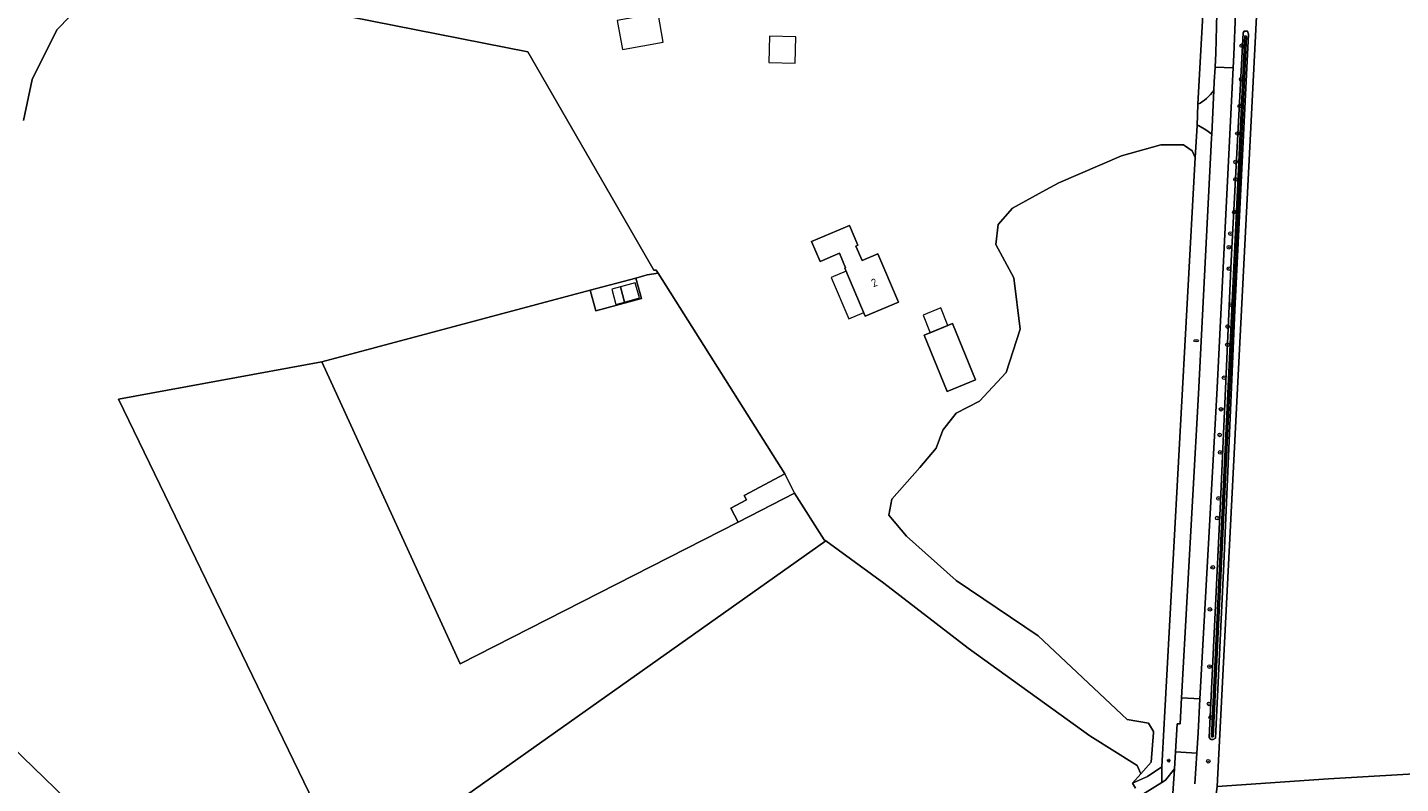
# Model space of a CAD drawing. Header units: metres. Extents: x 168032 to 180145, y 382923 to 399665.
# Tile 169 of 256: x 177318 to 177622, y 388651 to 388819. Entities that reach past the tile are written whole.
import ezdxf
from ezdxf.enums import TextEntityAlignment as Align

# ---------------------------------------------------------------- set-up
doc = ezdxf.new("R2010")
doc.units = ezdxf.units.M
doc.layers.get('0').update_dxf_attribs({"color": 8, "lineweight": 18})
for name, color, linetype, lineweight in [('B-WE-GR-BOOM-S', 8, 'Continuous', 18), ('B-WE-GR-BOS_GEMENGD-GV', 8, 'Continuous', 18), ('B-WE-GR-GRAS-GV', 8, 'Continuous', 18), ('B-WE-KL-ET_LS_OV_LICHTMAST-S', 8, 'Continuous', 18), ('B-WE-KL-WATER-S', 8, 'Continuous', 18), ('B-WE-OG-BEBOUWING-GV', 8, 'Continuous', 18), ('B-WE-OG-BEBOUWING-T18', 8, 'Continuous', 18), ('B-WE-OG-BEBOUWING_LUIFEL-GV', 8, 'Continuous', 18), ('B-WE-OG-BEBOUWING_SCHUUR-GV', 8, 'Continuous', 18), ('B-WE-OG-TERREIN_CULTUURSCHEIDING-GV', 8, 'Continuous', 18), ('B-WE-OG-TERREIN_ERF-GV', 8, 'Continuous', 18), ('B-WE-OG-WATER_SLOOT-GV', 8, 'Continuous', 18), ('B-WE-VH-VERHARDING_ASFALT-GV', 8, 'Continuous', 18), ('B-WE-VH-VERHARDING_BETONSTRAATSTEEN-GV', 8, 'Continuous', 18), ('B-WE-VH-VERHARDING_FUNDERING_ZAND-GV', 8, 'Continuous', 18), ('B-WE-VH-VERHARDING_PUIN-GV', 8, 'Continuous', 18)]:
    doc.layers.add(name, color=color, linetype=linetype, lineweight=lineweight)
doc.styles.add('NLCS-ISO', font='NLCS-ISO.ttf')
doc.styles.add('NLCS-ISO-M200-T18', font='NLCS-ISO.ttf', dxfattribs={"height": 0.36})

# ---------------------------------------------------------------- blocks, each defined once
blk = doc.blocks.new('SKL-ET_OV_LICHTMAST-SO')
at = {"color": 0, "linetype": 'ByBlock', "lineweight": 18}
for points in [[(-1.2, 0), (-2, 0)], [(-1.4, 1.4), (-0.9, 0.9)], [(0, 2), (0, 1.2)], [(0.9, 0.9), (1.4, 1.4)], [(2, 0), (1.2, 0)], [(-1.4, -1.4), (-0.9, -0.9)], [(0, -1.2), (0, -2)], [(0.9, -0.9), (1.4, -1.4)]]:
    blk.add_lwpolyline(points, dxfattribs=at)
blk.add_circle((0, 0), 1, dxfattribs=at)
blk = doc.blocks.new('SKL-WATER_BRANDKRAAN_BRANDPUT-SO')
at = {"color": 0, "linetype": 'ByBlock', "lineweight": 18}
blk.add_ellipse((0, 0), major_axis=(2.5, 0), ratio=0.54, dxfattribs=at)
at = {"color": 0, "linetype": 'ByBlock', "lineweight": 18, "style": 'NLCS-ISO'}
blk.add_text('bk', height=1.5, dxfattribs=at).set_placement((0.2, 0), align=Align.MIDDLE_CENTER)
blk = doc.blocks.new('SGR-BOOM_01-SO')
at = {"linetype": 'ByBlock', "lineweight": 18}
h = blk.add_hatch(color=0, dxfattribs=at)
h.dxf.hatch_style = 1
edge = h.paths.add_edge_path()
edge.add_arc((0, 0), 0.25, 0, 360)
at = {"color": 0, "linetype": 'ByBlock', "lineweight": 18}
for radius in [2, 0.25]:
    blk.add_circle((0, 0), radius, dxfattribs=at)

msp = doc.modelspace()

# ---------------------------------------------------------------- linework, layer by layer
at = {"layer": 'B-WE-GR-BOS_GEMENGD-GV', "flags": 128}
for points in [[(177562.977, 388650.208), (177562.283, 388651.302), (177564.148, 388653.385), (177563.293, 388655.222), (177552.881, 388661.753), (177525.934, 388681.202), (177507.283, 388695.559), (177494.429, 388704.891), (177389.18, 388630.431), (177337.94, 388736.301), (177382.925, 388744.519), (177442.331, 388760.405), (177452.384, 388763.093), (177454.906, 388763.768), (177457.322, 388764.176), (177456.904, 388764.847), (177456.405, 388764.834), (177428.512, 388813.148), (177344.661, 388829.773), (177335.555, 388831.957), (177333.216, 388827.264), (177324.335, 388818.005), (177318.828, 388807.01), (177316.962, 388797.926)], [(177311.965, 388661.676), (177333.476, 388640.888)]]:
    msp.add_lwpolyline(points, dxfattribs=at)
for points in [[(177576.184, 388789.77), (177575.465, 388791.251), (177573.598, 388792.562), (177568.553, 388792.539), (177559.896, 388790.114), (177545.998, 388784.153), (177543.108, 388782.636), (177535.755, 388778.529), (177532.546, 388774.919), (177532.066, 388770.49), (177536.045, 388763.17), (177537.413, 388751.759), (177534.324, 388742.196), (177528.476, 388735.842), (177523.275, 388733.199), (177520.316, 388729.442), (177518.879, 388725.469), (177515.21, 388721.13), (177509.052, 388714.182), (177508.365, 388710.64), (177512.31, 388705.937), (177523.281, 388696.154), (177541.453, 388683.913), (177561.098, 388665.365), (177565.804, 388664.544), (177566.946, 388662.734), (177566.929, 388662.497), (177566.455, 388655.962), (177564.148, 388653.385), (177562.283, 388651.302), (177565.627, 388652.747), (177568.776, 388654.943), (177569.303, 388664.519), (177569.374, 388665.819)], [(177382.925, 388744.519), (177337.94, 388736.301), (177389.18, 388630.431), (177494.429, 388704.891), (177494.097, 388705.132), (177487.541, 388715.456), (177475.039, 388709.043), (177413.547, 388677.669)]]:
    msp.add_lwpolyline(points, close=True, dxfattribs=at)
at = {"layer": 'B-WE-GR-GRAS-GV', "flags": 128}
msp.add_lwpolyline([(177750.263, 388635.698), (177718.963, 388681.535), (177715.783, 388686.139), (177701.858, 388706.345), (177684.804, 388731.416), (177669.01, 388755.027), (177657.547, 388772.839), (177642.534, 388798.27), (177639.407, 388804.392), (177636.841, 388809.977), (177634.457, 388819.373), (177630.637, 388823.139), (177616.159, 388825.395), (177603.561, 388825.019), (177594.945, 388823.399), (177589.804, 388822.432), (177581.061, 388650.562), (177605.668, 388652.242), (177637.323, 388654.066), (177637.453, 388633.354)], dxfattribs=at)
msp.add_lwpolyline([(177382.925, 388744.519), (177413.547, 388677.669), (177475.039, 388709.043), (177473.413, 388712.169), (177476.89, 388713.978), (177476.382, 388714.953), (177485.375, 388719.75), (177457.322, 388764.176), (177454.906, 388763.768), (177452.384, 388763.093), (177453.644, 388758.59), (177443.544, 388755.827), (177442.331, 388760.405)], close=True, dxfattribs=at)
at = {"layer": 'B-WE-OG-BEBOUWING-GV', "flags": 128}
for points in [[(177510.532, 388757.768), (177505.973, 388768.432), (177502.467, 388766.935), (177501.082, 388770.124), (177501.553, 388770.343), (177499.666, 388774.753), (177491.303, 388771.179), (177493.212, 388766.786), (177497.451, 388768.598), (177498.827, 388765.38), (177498.625, 388765.293), (177503.185, 388754.627)], [(177521.273, 388737.979), (177527.553, 388740.556), (177522.449, 388752.994), (177516.179, 388750.421)], [(177485.375, 388719.75), (177476.382, 388714.953), (177476.89, 388713.978), (177473.413, 388712.169), (177475.039, 388709.043), (177487.541, 388715.456)]]:
    msp.add_lwpolyline(points, close=True, dxfattribs=at)
at = {"layer": 'B-WE-OG-BEBOUWING_LUIFEL-GV', "flags": 128}
for points in [[(177457.326, 388821.713), (177448.276, 388820.061), (177449.444, 388813.666), (177458.494, 388815.319)], [(177487.776, 388816.469), (177481.978, 388816.618), (177481.829, 388810.82), (177487.627, 388810.671)], [(177502.838, 388755.439), (177498.922, 388764.599), (177495.626, 388763.19), (177499.553, 388754.034)], [(177452.298, 388762.055), (177449.004, 388761.149), (177449.934, 388757.768), (177453.228, 388758.674)], [(177519.855, 388756.469), (177515.97, 388754.875), (177517.564, 388750.989), (177521.45, 388752.584)]]:
    msp.add_lwpolyline(points, close=True, dxfattribs=at)
at = {"layer": 'B-WE-OG-BEBOUWING_SCHUUR-GV', "flags": 128}
msp.add_lwpolyline([(177449.004, 388761.149), (177447.091, 388760.623), (177448.021, 388757.242), (177449.934, 388757.768)], close=True, dxfattribs=at)
at = {"layer": 'B-WE-OG-TERREIN_CULTUURSCHEIDING-GV', "flags": 128}
for points in [[(177316.962, 388797.926), (177318.828, 388807.01), (177324.335, 388818.005), (177333.216, 388827.264), (177335.555, 388831.957), (177333.379, 388832.481), (177358.048, 388843.878), (177366.26, 388847.797), (177374.258, 388851.988), (177387.562, 388859.053), (177407.457, 388869.682), (177302.696, 388821.058)], [(177577.228, 388837.118), (177578.434, 388832.068), (177576.74, 388801.537)], [(177589.804, 388822.432), (177585.087, 388821.62), (177584.715, 388812.518), (177584.571, 388809.64), (177580.967, 388737.408), (177577.225, 388669.96), (177576.808, 388662.439), (177576.52, 388657.961), (177576.079, 388651.116)], [(177580.267, 388804.592), (177580.353, 388806.492), (177580.555, 388809.743), (177580.713, 388812.843), (177580.988, 388821.725)], [(177580.642, 388647.839), (177581.061, 388650.562), (177589.804, 388822.432)], [(177333.476, 388640.888), (177311.965, 388661.676)]]:
    msp.add_lwpolyline(points, dxfattribs=at)
for points in [[(177586.745, 388817.353), (177587.009, 388817.715), (177587.77, 388817.726), (177587.959, 388817.056), (177584.955, 388755.994), (177582.466, 388699.867), (177580.629, 388661.222), (177580.14, 388660.946), (177579.647, 388660.939), (177579.238, 388661.382), (177581.736, 388713.656), (177584.131, 388766.914)], [(177579.788, 388794.059), (177579.818, 388794.902), (177578.487, 388795.906), (177576.89, 388796.82), (177576.57, 388796.809), (177576.184, 388789.77), (177569.374, 388665.819), (177569.303, 388664.519), (177568.776, 388654.943), (177568.78, 388651.44), (177569.566, 388651.927), (177571.55, 388654.476), (177571.781, 388658.241), (177572.161, 388664.418), (177572.847, 388664.434), (177573.165, 388670.187), (177576.881, 388737.492)]]:
    msp.add_lwpolyline(points, close=True, dxfattribs=at)
at = {"layer": 'B-WE-OG-TERREIN_CULTUURSCHEIDING-GV'}
msp.add_lwpolyline([(177576.74, 388801.537, 0.1172999), (177580.267, 388804.592)], format="xyb", dxfattribs=at)
at = {"layer": 'B-WE-OG-TERREIN_ERF-GV', "flags": 128}
for points in [[(177344.661, 388829.773), (177428.512, 388813.148), (177456.405, 388764.834), (177456.904, 388764.847), (177457.322, 388764.176), (177485.375, 388719.75), (177487.541, 388715.456), (177494.097, 388705.132), (177494.429, 388704.891), (177507.283, 388695.559), (177525.934, 388681.202), (177552.881, 388661.753), (177563.293, 388655.222), (177564.148, 388653.385), (177566.455, 388655.962), (177566.929, 388662.497), (177566.946, 388662.734), (177565.804, 388664.544), (177561.098, 388665.365), (177541.453, 388683.913), (177523.281, 388696.154), (177512.31, 388705.937), (177508.365, 388710.64), (177509.052, 388714.182), (177515.21, 388721.13), (177518.879, 388725.469), (177520.316, 388729.442), (177523.275, 388733.199), (177528.476, 388735.842), (177534.324, 388742.196), (177537.413, 388751.759), (177536.045, 388763.17), (177532.066, 388770.49), (177532.546, 388774.919), (177535.755, 388778.529), (177543.108, 388782.636), (177545.998, 388784.153), (177559.896, 388790.114), (177568.553, 388792.539), (177573.598, 388792.562), (177575.465, 388791.251), (177576.184, 388789.77), (177576.57, 388796.809), (177576.74, 388801.537), (177578.434, 388832.068)], [(177560.783, 388646.487), (177568.78, 388651.44), (177568.776, 388654.943), (177565.627, 388652.747), (177562.283, 388651.302), (177562.977, 388650.208)], [(177637.453, 388633.354), (177637.323, 388654.066), (177605.668, 388652.242), (177581.061, 388650.562), (177580.642, 388647.839), (177580.136, 388644.873), (177578.643, 388615.421), (177578.612, 388610.347)]]:
    msp.add_lwpolyline(points, dxfattribs=at)
for points in [[(177510.532, 388757.768), (177503.185, 388754.627), (177498.625, 388765.293), (177498.827, 388765.38), (177497.451, 388768.598), (177493.212, 388766.786), (177491.303, 388771.179), (177499.666, 388774.753), (177501.553, 388770.343), (177501.082, 388770.124), (177502.467, 388766.935), (177505.973, 388768.432)], [(177442.331, 388760.405), (177443.544, 388755.827), (177453.644, 388758.59), (177452.384, 388763.093)], [(177527.553, 388740.556), (177521.273, 388737.979), (177516.179, 388750.421), (177522.449, 388752.994)]]:
    msp.add_lwpolyline(points, close=True, dxfattribs=at)
at = {"layer": 'B-WE-OG-WATER_SLOOT-GV', "flags": 128}
for points in [[(177587.959, 388817.056), (177587.77, 388817.726), (177587.009, 388817.715), (177586.745, 388817.353), (177584.131, 388766.914), (177581.736, 388713.656), (177579.238, 388661.382), (177579.647, 388660.939), (177580.14, 388660.946), (177580.629, 388661.222), (177582.466, 388699.867), (177584.955, 388755.994)], [(177579.781, 388661.542), (177587.177, 388816.669), (177587.528, 388816.649), (177580.132, 388661.522)], [(177579.781, 388661.542), (177580.132, 388661.522), (177587.528, 388816.649), (177587.177, 388816.669)]]:
    msp.add_lwpolyline(points, close=True, dxfattribs=at)
at = {"layer": 'B-WE-VH-VERHARDING_ASFALT-GV', "flags": 128}
msp.add_lwpolyline([(177584.571, 388809.64), (177580.555, 388809.743), (177580.353, 388806.492), (177580.267, 388804.592), (177579.818, 388794.902), (177579.788, 388794.059), (177576.881, 388737.492), (177573.165, 388670.187), (177577.225, 388669.96), (177580.967, 388737.408)], close=True, dxfattribs=at)
msp.add_lwpolyline([(177576.079, 388651.116), (177576.52, 388657.961), (177571.781, 388658.241), (177571.55, 388654.476), (177571.014, 388645.751)], dxfattribs=at)
at = {"layer": 'B-WE-VH-VERHARDING_BETONSTRAATSTEEN-GV', "flags": 128}
for points in [[(177585.087, 388821.62), (177580.988, 388821.725), (177580.713, 388812.843), (177580.555, 388809.743), (177584.571, 388809.64), (177584.715, 388812.518)], [(177577.225, 388669.96), (177573.165, 388670.187), (177572.847, 388664.434), (177572.161, 388664.418), (177571.781, 388658.241), (177576.52, 388657.961), (177576.808, 388662.439)]]:
    msp.add_lwpolyline(points, close=True, dxfattribs=at)
at = {"layer": 'B-WE-VH-VERHARDING_FUNDERING_ZAND-GV', "flags": 128}
msp.add_lwpolyline([(177576.74, 388801.537), (177576.57, 388796.809), (177576.89, 388796.82), (177578.487, 388795.906), (177579.818, 388794.902), (177580.267, 388804.592)], dxfattribs=at)
at = {"layer": 'B-WE-VH-VERHARDING_FUNDERING_ZAND-GV'}
msp.add_lwpolyline([(177580.267, 388804.592, -0.1172999), (177576.74, 388801.537)], format="xyb", dxfattribs=at)
at = {"layer": 'B-WE-VH-VERHARDING_PUIN-GV', "flags": 128}
msp.add_lwpolyline([(177559.7, 388642.726), (177568.366, 388646.887), (177568.52, 388646.821), (177571.014, 388645.751), (177571.55, 388654.476), (177569.566, 388651.927), (177568.78, 388651.44), (177560.783, 388646.487), (177509.126, 388619.647), (177506.834, 388618.619), (177508.071, 388615.722)], close=True, dxfattribs=at)

# ---------------------------------------------------------------- block references
at = {"layer": 'B-WE-GR-BOOM-S', "xscale": 0.2, "yscale": 0.2, "zscale": 0.2}
for p in [(177586.456, 388814.491), (177586.341, 388807.089), (177586.011, 388801.134), (177585.503, 388795.073), (177585.098, 388788.782), (177585.076, 388784.914), (177584.825, 388777.702), (177583.957, 388772.933), (177583.608, 388769.91), (177583.601, 388765.153), (177584.09, 388757.216), (177583.34, 388752.341), (177583.295, 388748.326), (177582.558, 388741.016), (177581.881, 388734.034), (177581.573, 388728.373), (177581.713, 388724.485), (177581.34, 388714.316), (177581.043, 388709.964), (177580.048, 388699.06), (177579.413, 388689.757), (177579.331, 388677.103), (177579.212, 388668.834), (177579.588, 388665.844), (177579.059, 388656.147)]:
    msp.add_blockref('SGR-BOOM_01-SO', p, dxfattribs=at)
at = {"layer": 'B-WE-KL-ET_LS_OV_LICHTMAST-S', "xscale": 0.2, "yscale": 0.2, "zscale": 0.2}
msp.add_blockref('SKL-ET_OV_LICHTMAST-SO', (177570.306, 388656.276), dxfattribs=at)
at = {"layer": 'B-WE-KL-WATER-S', "xscale": 0.2, "yscale": 0.2, "zscale": 0.2}
msp.add_blockref('SKL-WATER_BRANDKRAAN_BRANDPUT-SO', (177576.373, 388749.229), dxfattribs=at)

# ---------------------------------------------------------------- texts
at = {"layer": 'B-WE-OG-BEBOUWING-T18', "style": 'NLCS-ISO-M200-T18'}
msp.add_text('2', height=1.8, rotation=23.1, dxfattribs=at).set_placement((177505.152, 388762.083), align=Align.MIDDLE)

doc.saveas('drawing.dxf')
